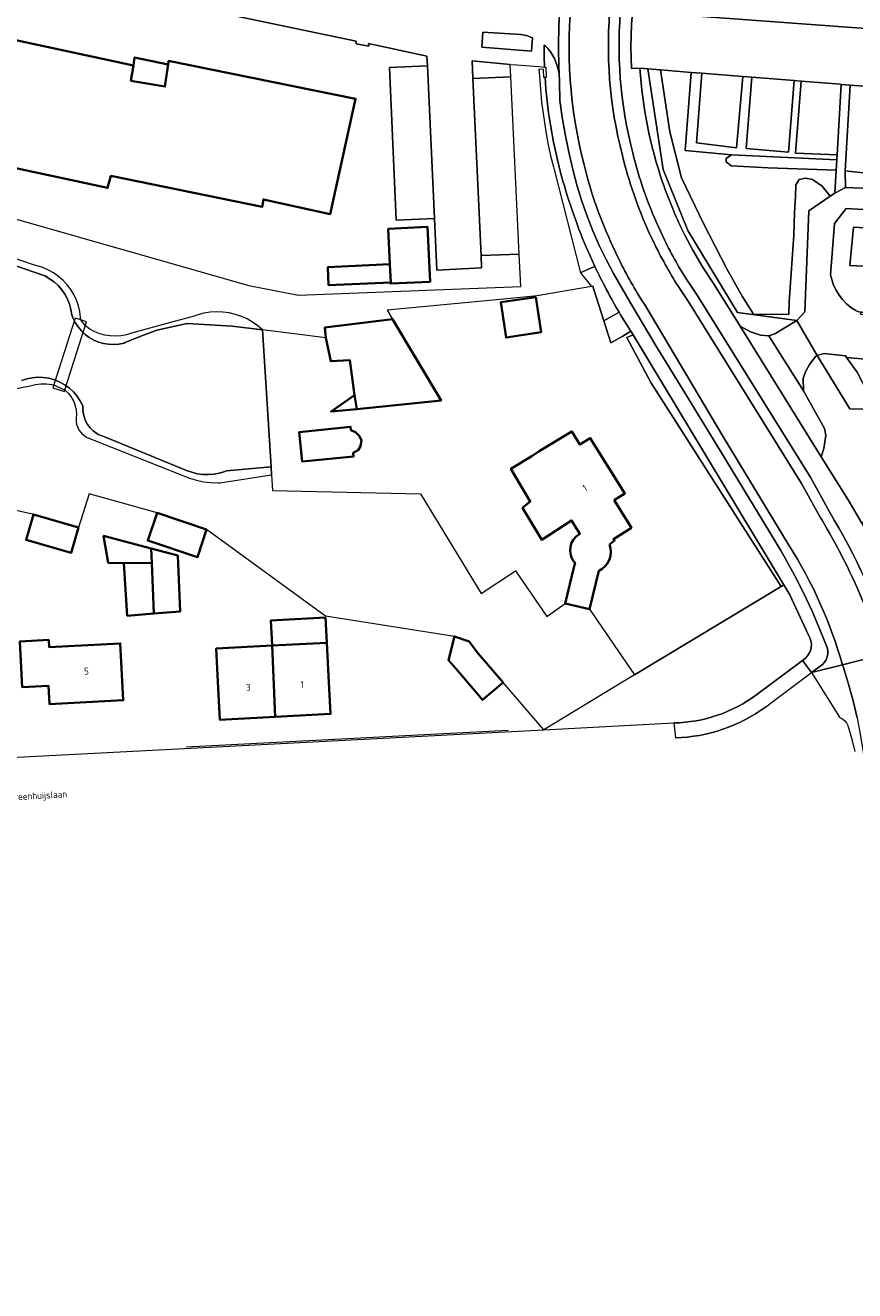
# Model space of a CAD drawing. Header units: metres. Extents: x 178952 to 185583, y 415201 to 419317.
# Tile 21 of 165: x 179635 to 179744, y 418364 to 418530. Entities that reach past the tile are written whole.
import ezdxf
from ezdxf.enums import TextEntityAlignment as Align

# ---------------------------------------------------------------- set-up
doc = ezdxf.new("R2010")
doc.units = ezdxf.units.M
for name, color, linetype, lineweight in [('B-XX-GR-BEPLANTING_CULTUUR_BODEMBEDEKKER-GV', 253, 'Continuous', 18), ('B-XX-GR-BEPLANTING_CULTUUR_BOSPLANTSOEN-GV', 253, 'Continuous', 18), ('B-XX-GR-BOUWLAND_BRAAKLIGGEND-GV', 253, 'Continuous', 13), ('B-XX-GR-HAAG-G', 253, 'GR-HAAG1', 13), ('B-XX-KW-KUNSTWERK-GV', 252, 'Continuous', 18), ('B-XX-OG-BEBOUWING-GV', 252, 'Continuous', 35), ('B-XX-OG-BEBOUWING-T18', 252, 'Continuous', 18), ('B-XX-OG-TERREIN_CULTUURSCHEIDING-GV', 253, 'Continuous', 18), ('B-XX-OG-TOPOGRAFIE-T18', 253, 'Continuous', 18), ('B-XX-OG-WATER-GV', 253, 'Continuous', 18), ('B-XX-OG-WATER_SLOOT-GV', 253, 'Continuous', 18), ('B-XX-OG-WEG-GV', 253, 'Continuous', 18)]:
    doc.layers.add(name, color=color, linetype=linetype, lineweight=lineweight)
doc.styles.add('NLCS-ISO-M-T18', font='NLCS-ISO.ttf', dxfattribs={"height": 1.8})
doc.linetypes.add('GR-HAAG1', pattern='A,6,[176,NLCS.SHX,S=0.125,R=0,X=0,Y=0],-2', length=8)

msp = doc.modelspace()

# ---------------------------------------------------------------- linework, layer by layer
at = {"layer": 'B-XX-GR-BEPLANTING_CULTUUR_BODEMBEDEKKER-GV'}
for points in [[(179693.707, 418522.534), (179698.714, 418522.754), (179698.622, 418524.403), (179693.618, 418524.844)], [(179737.658, 418505.224), (179740.466, 418507.145), (179739.395, 418508.462), (179738.144, 418509.329), (179737.22, 418509.502), (179736.411, 418509.348), (179735.968, 418508.616), (179735.91, 418507.095), (179735.776, 418504.997), (179735.718, 418502.051), (179735.102, 418493.348), (179735.063, 418491.692), (179730.416, 418491.698), (179728.96, 418494.085), (179726.958, 418497.628), (179723.877, 418503.558), (179721.027, 418509.565), (179719.487, 418515.573), (179718.282, 418523.665), (179716.622, 418523.798), (179718.635, 418510.637), (179721.852, 418502.683), (179728.336, 418491.948), (179736.085, 418490.87), (179737.13, 418492.015)], [(179741.325, 418511.888), (179727.535, 418512.569), (179726.842, 418512.068), (179726.842, 418511.645), (179727.497, 418511.144), (179732.349, 418510.875), (179741.244, 418510.554)], [(179747.868, 418509.858), (179742.436, 418510.448), (179742.473, 418508.302), (179747.779, 418508.081)]]:
    msp.add_lwpolyline(points, close=True, dxfattribs=at)
at = {"layer": 'B-XX-GR-BEPLANTING_CULTUUR_BOSPLANTSOEN-GV'}
for points in [[(179748.66, 418479.23), (179746.529, 418479.264), (179743.023, 418479.32), (179738.752, 418486.304), (179738.596, 418486.212), (179737.742, 418485.145), (179737.284, 418484.254), (179736.909, 418483.357), (179736.995, 418481.679), (179739.736, 418476.747), (179739.915, 418475.885), (179739.616, 418474.157), (179739.288, 418473.065), (179742.8, 418467.42), (179744.608, 418464.365), (179746.7, 418466.14), (179748.89, 418469.96), (179749.18, 418473.75)], [(179743.991, 418484.108), (179742.619, 418486.029), (179742.451, 418486.264), (179739.678, 418486.572), (179738.752, 418486.304), (179743.023, 418479.32), (179746.529, 418479.264), (179746.098, 418480.086)]]:
    msp.add_lwpolyline(points, close=True, dxfattribs=at)
at = {"layer": 'B-XX-GR-BOUWLAND_BRAAKLIGGEND-GV'}
for points in [[(179741.244, 418510.554), (179732.349, 418510.875), (179727.497, 418511.144), (179726.842, 418511.645), (179726.842, 418512.068), (179727.535, 418512.569), (179721.498, 418513.116), (179722.266, 418523.347), (179718.282, 418523.665), (179719.487, 418515.573), (179721.027, 418509.565), (179723.877, 418503.558), (179726.958, 418497.628), (179728.96, 418494.085), (179730.416, 418491.698), (179735.063, 418491.692), (179735.102, 418493.348), (179735.718, 418502.051), (179735.776, 418504.997), (179735.91, 418507.095), (179735.968, 418508.616), (179736.411, 418509.348), (179737.22, 418509.502), (179738.144, 418509.329), (179739.395, 418508.462), (179740.466, 418507.145), (179741.075, 418507.562)], [(179757.148, 418502.349), (179743.516, 418503.081), (179743.054, 418498.075), (179756.84, 418497.42)]]:
    msp.add_lwpolyline(points, close=True, dxfattribs=at)
at = {"layer": 'B-XX-GR-HAAG-G'}
msp.add_lwpolyline([(179656.279, 418435.094), (179698.363, 418437.296)], dxfattribs=at)
at = {"layer": 'B-XX-KW-KUNSTWERK-GV'}
msp.add_lwpolyline([(179643.21, 418490.711), (179642.445, 418490.955), (179641.695, 418491.194), (179638.787, 418482.07), (179640.302, 418481.587), (179640.37, 418481.8)], close=True, dxfattribs=at)
at = {"layer": 'B-XX-OG-BEBOUWING-GV'}
for points in [[(179653.867, 418524.391), (179653.445, 418521.485), (179648.991, 418522.245), (179649.317, 418524.254), (179625.409, 418529.416), (179622.204, 418514.432), (179631.276, 418512.477), (179631.059, 418511.446), (179645.943, 418508.242), (179646.383, 418509.812), (179666.157, 418505.741), (179666.32, 418506.718), (179675.065, 418504.818), (179678.379, 418519.91), (179653.934, 418524.851)], [(179653.867, 418524.391), (179649.486, 418525.298), (179649.317, 418524.254), (179648.991, 418522.245), (179653.445, 418521.485)], [(179682.87, 418498.237), (179682.981, 418495.878), (179682.989, 418495.706), (179688.141, 418495.949), (179687.803, 418503.12), (179682.651, 418502.877)], [(179682.981, 418495.878), (179682.87, 418498.237), (179674.741, 418497.854), (179674.853, 418495.495)], [(179701.954, 418493.957), (179697.369, 418493.265), (179698.065, 418488.655), (179702.65, 418489.347)], [(179683.213, 418491.077), (179674.345, 418489.969), (179674.512, 418488.63), (179675.129, 418485.55), (179677.637, 418485.674), (179678.236, 418481.13), (179678.537, 418479.3), (179689.567, 418480.404)], [(179678.236, 418481.13), (179675.191, 418478.965), (179678.537, 418479.3)], [(179679.179, 418475.168), (179678.888, 418475.75), (179678.379, 418476.259), (179677.767, 418476.54), (179677.725, 418476.986), (179671.022, 418476.282), (179671.387, 418472.449), (179678.096, 418473.088), (179678.051, 418473.565), (179678.743, 418473.932), (179679.034, 418474.441)], [(179642.131, 418463.817), (179636.245, 418465.511), (179635.284, 418462.171), (179641.17, 418460.477)], [(179658.901, 418463.53), (179652.425, 418465.7), (179651.211, 418462.078), (179657.687, 418459.908)], [(179651.637, 418461.059), (179645.432, 418462.724), (179646.041, 418459.194), (179648.071, 418459.13), (179651.715, 418459.172)], [(179655.126, 418460.123), (179651.637, 418461.059), (179651.715, 418459.172), (179651.991, 418452.537), (179655.463, 418452.81)], [(179651.715, 418459.172), (179648.071, 418459.13), (179648.519, 418452.263), (179651.991, 418452.537)], [(179674.45, 418452.021), (179667.31, 418451.642), (179667.455, 418448.342), (179674.625, 418448.723)], [(179647.73, 418446.19), (179647.605, 418448.627), (179638.303, 418448.144), (179638.253, 418449.09), (179634.472, 418448.892), (179634.783, 418442.911), (179638.215, 418443.09), (179638.34, 418440.7), (179647.99, 418441.2)], [(179674.86, 418444.4), (179674.625, 418448.723), (179667.455, 418448.342), (179667.864, 418439.014), (179675.12, 418439.4)], [(179694.42, 418447.32), (179693.238, 418448.891), (179691.334, 418449.546), (179690.544, 418446.459), (179691.76, 418445.04), (179695, 418441.24), (179697.67, 418443.52)], [(179667.455, 418448.342), (179660.135, 418447.953), (179660.37, 418443.62), (179660.63, 418438.63), (179667.864, 418439.014)]]:
    msp.add_lwpolyline(points, close=True, dxfattribs=at)
for points in [[(179712.19, 418467.36), (179713.59, 418468.23), (179709.08, 418475.51), (179707.72, 418474.66), (179706.67, 418476.37), (179702.4, 418473.77), (179701.426, 418473.124), (179698.7, 418471.462), (179701.235, 418467.205), (179700.231, 418466.365), (179702.754, 418462.176), (179706.628, 418464.72), (179707.722, 418462.953), (179707.254, 418462.629), (179706.882, 418462.215), (179706.648, 418461.806), (179706.481, 418461.282), (179706.438, 418460.69), (179706.521, 418460.173), (179706.63, 418459.862), (179706.855, 418459.449), (179707.088, 418459.158), (179706.98, 418458.73), (179705.82, 418453.87), (179708.99, 418453.11), (179710.19, 418458.15)], [(179711.58, 418461.597), (179712.26, 418462.08), (179712.11, 418462.27), (179714.47, 418463.77), (179712.19, 418467.36)]]:
    msp.add_lwpolyline(points, dxfattribs=at)
msp.add_arc((179709.103, 418460.592), 2.673, 293.99189, 22.08468, dxfattribs=at)
at = {"layer": 'B-XX-OG-TERREIN_CULTUURSCHEIDING-GV'}
for points in [[(179762.473, 418546.053), (179719.343, 418550.088), (179717.201, 418531.151), (179746.869, 418528.958), (179746.019, 418521.449), (179748.668, 418521.237), (179749.856, 418521.142), (179755.334, 418520.705), (179756.648, 418520.601), (179755.798, 418509.372), (179758.742, 418509.142), (179759.251, 418519.731), (179759.902, 418519.731), (179759.368, 418509.176)], [(179746.869, 418528.958), (179717.201, 418531.151), (179717.16, 418530.784), (179714.605, 418531.108), (179714.487, 418529.672), (179714.392, 418526.629), (179714.457, 418523.857), (179715.58, 418523.881), (179716.622, 418523.798), (179718.282, 418523.665), (179722.266, 418523.347), (179723.693, 418523.233), (179729.057, 418522.804), (179730.218, 418522.711), (179735.751, 418522.269), (179736.688, 418522.194), (179741.779, 418521.788), (179741.886, 418521.779), (179743.073, 418521.684), (179746.019, 418521.449)], [(179653.867, 418524.391), (179653.934, 418524.851), (179678.379, 418519.91), (179675.065, 418504.818), (179666.32, 418506.718), (179666.157, 418505.741), (179646.383, 418509.812), (179645.943, 418508.242), (179631.059, 418511.446), (179631.276, 418512.477), (179622.204, 418514.432), (179625.409, 418529.416), (179649.317, 418524.254), (179648.991, 418522.245), (179653.445, 418521.485)], [(179694.88, 418526.656), (179701.393, 418526.112), (179701.546, 418527.891), (179700.732, 418528.179), (179699.983, 418528.294), (179695.043, 418528.629)], [(179729.057, 418522.804), (179723.693, 418523.233), (179722.978, 418514.116), (179728.199, 418513.497)], [(179735.751, 418522.269), (179730.218, 418522.711), (179729.463, 418513.374), (179735.027, 418512.931)], [(179741.886, 418521.779), (179741.779, 418521.788), (179736.688, 418522.194), (179735.936, 418512.799), (179741.362, 418512.545)], [(179748.668, 418521.237), (179746.019, 418521.449), (179743.073, 418521.684), (179742.436, 418510.448), (179747.868, 418509.858)], [(179746.307, 418496.778), (179758.301, 418496.071), (179758.79, 418504.56), (179742.574, 418505.557), (179741.045, 418503.578), (179740.516, 418496.866), (179740.668, 418496.238), (179740.916, 418495.53), (179741.237, 418494.852), (179741.629, 418494.213), (179742.087, 418493.618), (179742.606, 418493.076), (179743.179, 418492.592), (179743.801, 418492.172), (179743.867, 418492.136), (179744.204, 418492.01), (179744.56, 418491.961), (179744.746, 418491.967), (179745.098, 418492.038), (179745.425, 418492.186), (179745.712, 418492.402), (179745.944, 418492.676), (179746.11, 418492.995)], [(179682.87, 418498.237), (179682.651, 418502.877), (179687.803, 418503.12), (179688.141, 418495.949), (179682.989, 418495.706), (179682.981, 418495.878)], [(179743.054, 418498.075), (179743.516, 418503.081), (179757.148, 418502.349), (179756.84, 418497.42)], [(179714.686, 418489.026), (179713.861, 418488.641), (179717.006, 418482.786), (179734.038, 418456.088), (179734.394, 418456.301)], [(179678.743, 418473.932), (179678.051, 418473.565), (179678.096, 418473.088), (179671.387, 418472.449), (179671.022, 418476.282), (179677.725, 418476.986), (179677.767, 418476.54), (179678.379, 418476.259), (179678.888, 418475.75), (179679.179, 418475.168), (179679.034, 418474.441)], [(179648.519, 418452.263), (179648.071, 418459.13), (179651.715, 418459.172), (179651.637, 418461.059), (179655.126, 418460.123), (179655.463, 418452.81), (179651.991, 418452.537)], [(179638.253, 418449.09), (179638.303, 418448.144), (179647.605, 418448.627), (179647.73, 418446.19), (179647.99, 418441.2), (179638.34, 418440.7), (179638.215, 418443.09), (179634.783, 418442.911), (179634.472, 418448.892)], [(179667.455, 418448.342), (179674.625, 418448.723), (179674.86, 418444.4), (179675.12, 418439.4), (179667.864, 418439.014), (179660.63, 418438.63), (179660.37, 418443.62), (179660.135, 418447.953)]]:
    msp.add_lwpolyline(points, close=True, dxfattribs=at)
for points in [[(179630.475, 418505.13), (179664.416, 418495.461), (179670.931, 418494.187), (179700.013, 418495.326), (179699.793, 418499.572), (179694.798, 418499.37), (179694.876, 418497.766), (179689.006, 418497.471), (179688.71, 418504.232), (179683.711, 418503.999), (179682.803, 418523.98), (179687.796, 418524.213), (179687.724, 418525.482), (179683.678, 418526.351), (179680.097, 418527.11), (179680.1, 418526.768), (179678.475, 418527.102), (179678.451, 418527.449), (179656.525, 418531.999), (179624.496, 418538.629)], [(179702.374, 418523.79), (179702.443, 418522.866), (179702.7, 418519.434), (179703.336, 418515.33), (179703.569, 418513.864), (179703.88, 418512.412), (179704.269, 418510.98), (179704.368, 418510.657), (179707.784, 418497.141), (179708.73, 418497.54), (179709.694, 418497.948), (179709.06, 418499.33), (179708.592, 418500.403)], [(179703.174, 418522.695), (179703.003, 418522.69), (179702.972, 418523.743), (179702.374, 418523.79)], [(179716.622, 418523.798), (179715.58, 418523.881)], [(179721.449, 418502.062), (179722.503, 418500.068), (179723.838, 418497.792), (179725.279, 418495.581), (179728.674, 418490.125), (179730.058, 418489.388), (179731.352, 418488.958), (179732.424, 418488.886), (179733.227, 418489.132), (179736.085, 418490.87), (179728.336, 418491.948), (179721.852, 418502.683), (179718.635, 418510.637), (179716.622, 418523.798)], [(179709.694, 418497.948), (179708.73, 418497.54), (179707.784, 418497.141), (179709.246, 418495.334), (179709.422, 418495.365), (179709.552, 418494.956), (179710.866, 418490.828), (179712.242, 418491.61), (179712.861, 418491.962)], [(179710.19, 418458.15), (179708.99, 418453.11), (179714.861, 418444.505), (179734.038, 418456.088), (179717.006, 418482.786), (179713.861, 418488.641), (179714.686, 418489.026), (179714.376, 418489.503), (179713.337, 418488.817), (179711.785, 418487.944), (179710.866, 418490.828), (179709.552, 418494.956), (179709.422, 418495.365), (179709.246, 418495.334), (179702.157, 418494.098), (179697.31, 418493.641), (179682.516, 418492.247), (179683.213, 418491.077), (179689.567, 418480.404), (179678.537, 418479.3), (179678.236, 418481.13), (179677.637, 418485.674), (179675.129, 418485.55), (179674.512, 418488.63), (179666.232, 418489.656), (179667.338, 418471.744), (179667.404, 418470.685), (179667.53, 418468.639), (179686.892, 418468.219), (179694.796, 418455.161), (179699.287, 418458.131), (179703.384, 418452.134), (179705.82, 418453.87), (179706.98, 418458.73), (179707.088, 418459.158), (179706.855, 418459.449), (179706.63, 418459.862), (179706.521, 418460.173), (179706.438, 418460.69), (179706.481, 418461.282), (179706.648, 418461.806), (179706.882, 418462.215), (179707.254, 418462.629), (179707.722, 418462.953), (179706.628, 418464.72), (179702.754, 418462.176), (179700.231, 418466.365), (179701.235, 418467.205), (179698.7, 418471.462), (179701.426, 418473.124)], [(179701.426, 418473.124), (179702.4, 418473.77), (179706.67, 418476.37), (179707.72, 418474.66), (179709.08, 418475.51), (179713.59, 418468.23), (179712.19, 418467.36), (179714.47, 418463.77), (179712.11, 418462.27), (179712.26, 418462.08), (179711.58, 418461.597)], [(179632.466, 418433.647), (179702.995, 418437.338), (179697.67, 418443.52), (179695, 418441.24), (179691.76, 418445.04), (179690.544, 418446.459), (179691.334, 418449.546), (179674.439, 418452.218), (179658.901, 418463.53), (179657.687, 418459.908), (179651.211, 418462.078), (179652.425, 418465.7), (179643.539, 418468.202), (179642.131, 418463.817), (179636.245, 418465.511), (179610.283, 418471.498)], [(179736.85, 418446.42), (179737.201, 418446.676), (179737.499, 418446.991), (179737.734, 418447.356), (179737.871, 418447.674), (179737.974, 418448.096), (179737.999, 418448.529), (179737.944, 418448.959), (179737.811, 418449.372), (179737.626, 418449.721), (179735.182, 418454.993), (179734.394, 418456.301), (179734.038, 418456.088), (179714.861, 418444.505), (179702.995, 418437.338), (179720.03, 418438.23)], [(179730.858, 418441.929), (179736.85, 418446.42)]]:
    msp.add_lwpolyline(points, dxfattribs=at)
for centre, radius, start, end in [((179772.744, 418527.481), 57.277, 183.60406, 198.82021), ((179771.451, 418527.179), 55.956, 198.95433, 206.67165), ((179719.646, 418457.053), 18.826, 271.16941, 306.55239)]:
    msp.add_arc(centre, radius, start, end, dxfattribs=at)
at = {"layer": 'B-XX-OG-TERREIN_CULTUURSCHEIDING-GV', "extrusion": (0, 0, -1)}
for centre, radius, start, end in [((-179767.483, 418526.777), 64.439, 345.28191, 356.36848), ((-179776.06, 418529.15), 73.337, 336.92171, 345.19063), ((-179776.726, 418529.582), 74.121, 329.49977, 334.73648), ((-179709.103, 418460.592), 2.673, 157.91532, 246.00811)]:
    msp.add_arc(centre, radius, start, end, dxfattribs=at)
at = {"layer": 'B-XX-OG-WATER-GV'}
msp.add_lwpolyline([(179634.726, 418483.036), (179635.4, 418483.252), (179636.093, 418483.391), (179636.798, 418483.451), (179637.505, 418483.431), (179638.205, 418483.331), (179638.89, 418483.153), (179639.121, 418483.074), (179639.77, 418482.794), (179640.384, 418482.442), (179640.954, 418482.024), (179641.474, 418481.544), (179641.936, 418481.008), (179642.335, 418480.424), (179642.665, 418479.799), (179642.718, 418479.68), (179642.72, 418479.12), (179642.751, 418478.835), (179642.873, 418478.289), (179643.072, 418477.766), (179643.342, 418477.276), (179643.68, 418476.83), (179644.078, 418476.436), (179644.528, 418476.103), (179644.731, 418475.982), (179645.445, 418475.691), (179656.278, 418471.276), (179656.963, 418471.02), (179657.671, 418470.842), (179658.395, 418470.741), (179659.125, 418470.72), (179659.853, 418470.78), (179660.57, 418470.918), (179661.268, 418471.134), (179661.504, 418471.226), (179667.338, 418471.744), (179666.232, 418489.656), (179662.234, 418490.152), (179656.341, 418490.491), (179652.384, 418489.611), (179650.301, 418488.838), (179648.248, 418487.99), (179648.1, 418487.926), (179647.437, 418487.796), (179646.763, 418487.745), (179646.088, 418487.774), (179645.421, 418487.882), (179644.771, 418488.069), (179644.148, 418488.33), (179643.56, 418488.664), (179643.016, 418489.065), (179642.523, 418489.527), (179642.088, 418490.044), (179641.717, 418490.609), (179641.415, 418491.213), (179641.358, 418491.352), (179641.253, 418491.638), (179641.142, 418492.344), (179640.952, 418493.032), (179640.687, 418493.696), (179640.349, 418494.325), (179639.944, 418494.913), (179639.475, 418495.452), (179638.948, 418495.935), (179638.371, 418496.356), (179637.751, 418496.71), (179637.611, 418496.777), (179609.194, 418506.567)], dxfattribs=at)
at = {"layer": 'B-XX-OG-WATER_SLOOT-GV'}
for points in [[(179609.194, 418506.567), (179637.611, 418496.777), (179637.751, 418496.71), (179638.371, 418496.356), (179638.948, 418495.935), (179639.475, 418495.452), (179639.944, 418494.913), (179640.349, 418494.325), (179640.687, 418493.696), (179640.952, 418493.032), (179641.142, 418492.344), (179641.253, 418491.638), (179641.358, 418491.352), (179641.415, 418491.213), (179641.717, 418490.609), (179642.088, 418490.044), (179642.523, 418489.527), (179643.016, 418489.065), (179643.56, 418488.664), (179644.148, 418488.33), (179644.771, 418488.069), (179645.421, 418487.882), (179646.088, 418487.774), (179646.763, 418487.745), (179647.437, 418487.796), (179648.1, 418487.926), (179648.248, 418487.99), (179650.301, 418488.838), (179652.384, 418489.611), (179656.341, 418490.491), (179662.234, 418490.152), (179666.232, 418489.656), (179665.602, 418490.197), (179664.924, 418490.675), (179664.202, 418491.085), (179663.445, 418491.423), (179662.658, 418491.688), (179661.85, 418491.875), (179661.027, 418491.984), (179660.198, 418492.013), (179659.37, 418491.962), (179658.55, 418491.831), (179657.747, 418491.622), (179657.285, 418491.464), (179654.168, 418490.616), (179649.087, 418489.233), (179648.411, 418489.023), (179647.717, 418488.891), (179647.012, 418488.838), (179646.305, 418488.865), (179645.606, 418488.971), (179644.924, 418489.156), (179644.266, 418489.416), (179643.643, 418489.749), (179643.038, 418490.169), (179642.445, 418490.955), (179642.424, 418491.291), (179642.317, 418492.066), (179642.132, 418492.826), (179641.87, 418493.563), (179641.534, 418494.27), (179641.128, 418494.938), (179640.656, 418495.562), (179640.122, 418496.134), (179639.533, 418496.649), (179638.895, 418497.101), (179638.213, 418497.486), (179637.496, 418497.799), (179636.751, 418498.037), (179636.26, 418498.149), (179606.738, 418508.238)], [(179618.147, 418478.953), (179635.808, 418482.358), (179636.511, 418482.515), (179637.228, 418482.594), (179637.949, 418482.592), (179638.665, 418482.511), (179638.913, 418482.464), (179640.11, 418481.919), (179640.37, 418481.8), (179640.788, 418481.397), (179641.147, 418480.94), (179641.439, 418480.438), (179641.513, 418480.28), (179641.712, 418479.735), (179641.834, 418479.167), (179641.877, 418478.588), (179641.859, 418478.177), (179641.839, 418477.732), (179641.9, 418477.291), (179642.038, 418476.868), (179642.25, 418476.476), (179642.528, 418476.128), (179642.864, 418475.836), (179643.281, 418475.592), (179655.781, 418470.591), (179656.661, 418470.246), (179657.566, 418469.976), (179658.491, 418469.783), (179659.46, 418469.667), (179660.404, 418469.636), (179660.618, 418469.64), (179667.404, 418470.685), (179667.338, 418471.744), (179661.504, 418471.226), (179661.268, 418471.134), (179660.57, 418470.918), (179659.853, 418470.78), (179659.125, 418470.72), (179658.395, 418470.741), (179657.671, 418470.842), (179656.963, 418471.02), (179656.278, 418471.276), (179645.445, 418475.691), (179644.731, 418475.982), (179644.528, 418476.103), (179644.078, 418476.436), (179643.68, 418476.83), (179643.342, 418477.276), (179643.072, 418477.766), (179642.873, 418478.289), (179642.751, 418478.835), (179642.72, 418479.12), (179642.718, 418479.68), (179642.665, 418479.799), (179642.335, 418480.424), (179641.936, 418481.008), (179641.474, 418481.544), (179640.954, 418482.024), (179640.384, 418482.442), (179639.77, 418482.794), (179639.121, 418483.074), (179638.89, 418483.153), (179638.205, 418483.331), (179637.505, 418483.431), (179636.798, 418483.451), (179636.093, 418483.391), (179635.4, 418483.252), (179634.726, 418483.036)]]:
    msp.add_lwpolyline(points, dxfattribs=at)
at = {"layer": 'B-XX-OG-WEG-GV'}
for points in [[(179706.684, 418533.669), (179714.561, 418611.434), (179713.367, 418611.555), (179705.78, 418539.034), (179705.372, 418535.093), (179705.13, 418532.301), (179704.988, 418529.501), (179704.946, 418526.699)], [(179715.58, 418523.881), (179714.457, 418523.857), (179714.392, 418526.629), (179714.487, 418529.672), (179714.605, 418531.108), (179715.302, 418539.591), (179721.545, 418593.504), (179721.236, 418592.554), (179720.625, 418591.736), (179719.263, 418590.334), (179718.866, 418589.378), (179713.122, 418532.368)], [(179621.029, 418539.323), (179624.496, 418538.629), (179656.525, 418531.999), (179678.451, 418527.449), (179678.475, 418527.102), (179680.1, 418526.768), (179680.097, 418527.11), (179683.678, 418526.351), (179687.724, 418525.482), (179687.796, 418524.213), (179688.71, 418504.232), (179689.006, 418497.471), (179694.876, 418497.766), (179694.798, 418499.37), (179693.707, 418522.534), (179693.618, 418524.844), (179698.622, 418524.403), (179699.491, 418524.327), (179702.35, 418524.102), (179703.103, 418524.043)], [(179703.045, 418526.921), (179703.209, 418526.776), (179703.557, 418526.412), (179703.871, 418526.019), (179704.15, 418525.601), (179704.391, 418525.159), (179704.593, 418524.698), (179704.754, 418524.222), (179704.873, 418523.733), (179705.006, 418523.233), (179704.981, 418523.984), (179704.946, 418526.699), (179704.988, 418529.501), (179705.13, 418532.301)], [(179712.861, 418491.962), (179713.058, 418491.63), (179714.376, 418489.503), (179714.686, 418489.026), (179734.394, 418456.301), (179735.182, 418454.993), (179737.626, 418449.721), (179737.811, 418449.372), (179737.944, 418448.959), (179737.999, 418448.529), (179737.974, 418448.096), (179737.871, 418447.674), (179737.734, 418447.356), (179737.499, 418446.991), (179737.201, 418446.676), (179736.85, 418446.42), (179738.021, 418444.83), (179739.453, 418445.889), (179739.72, 418446.166), (179739.94, 418446.506), (179740.089, 418446.883), (179740.161, 418447.282), (179740.154, 418447.687), (179740.067, 418448.083), (179739.124, 418450.474), (179738.107, 418452.836), (179737.017, 418455.164), (179735.855, 418457.457), (179734.623, 418459.713), (179733.992, 418460.806), (179726.13, 418473.783), (179720.837, 418482.433), (179717.579, 418487.76), (179714.39, 418493.129), (179712.134, 418497.026), (179711.157, 418498.854), (179710.251, 418500.718), (179709.417, 418502.615), (179708.656, 418504.543), (179707.97, 418506.499), (179707.36, 418508.479), (179706.825, 418510.481), (179706.368, 418512.502), (179706.247, 418513.108), (179705.784, 418515.282), (179705.4, 418517.471), (179705.095, 418519.673), (179705.045, 418522.069), (179705.006, 418523.233), (179704.873, 418523.733), (179704.754, 418524.222), (179704.593, 418524.698), (179704.391, 418525.159), (179704.15, 418525.601), (179703.871, 418526.019), (179703.557, 418526.412), (179703.209, 418526.776), (179703.045, 418526.921)], [(179704.946, 418526.699), (179704.981, 418523.984), (179705.006, 418523.233), (179705.045, 418522.069), (179705.095, 418519.673), (179705.4, 418517.471), (179705.784, 418515.282), (179706.247, 418513.108), (179706.368, 418512.502), (179706.825, 418510.481), (179707.36, 418508.479), (179707.97, 418506.499), (179708.656, 418504.543), (179709.417, 418502.615), (179710.251, 418500.718), (179711.157, 418498.854), (179712.134, 418497.026), (179714.39, 418493.129), (179717.579, 418487.76), (179720.837, 418482.433), (179726.13, 418473.783), (179733.992, 418460.806), (179734.623, 418459.713), (179735.855, 418457.457), (179737.017, 418455.164), (179738.107, 418452.836), (179739.124, 418450.474), (179740.067, 418448.083), (179740.154, 418447.687), (179740.161, 418447.282), (179740.089, 418446.883), (179739.94, 418446.506), (179739.72, 418446.166), (179739.453, 418445.889), (179738.021, 418444.83), (179742.068, 418445.85)], [(179703.103, 418524.043), (179703.273, 418524.03), (179703.313, 418522.699), (179703.174, 418522.695)], [(179747.779, 418508.081), (179742.473, 418508.302), (179741.075, 418507.562), (179740.466, 418507.145), (179737.658, 418505.224), (179737.13, 418492.015), (179736.085, 418490.87), (179738.752, 418486.304), (179739.678, 418486.572), (179742.451, 418486.264), (179742.619, 418486.029), (179765.346, 418484.052)], [(179716.712, 418502.548), (179717.527, 418500.819)], [(179717.527, 418500.819), (179716.712, 418502.548)], [(179717.989, 418503.123), (179718.783, 418501.437)], [(179718.783, 418501.437), (179717.989, 418503.123)], [(179728.674, 418490.125), (179725.279, 418495.581), (179723.838, 418497.792), (179722.503, 418500.068), (179721.449, 418502.062)], [(179708.592, 418500.403), (179709.06, 418499.33), (179709.694, 418497.948)], [(179712.858, 418498.845), (179712.044, 418500.574)], [(179712.044, 418500.574), (179712.858, 418498.845)], [(179722.002, 418495.749), (179723.05, 418494.18), (179737.94, 418470.28), (179740.36, 418465.86)], [(179723.05, 418494.18), (179722.002, 418495.749)], [(179720.832, 418494.981), (179721.873, 418493.421), (179736.731, 418469.573), (179739.162, 418465.136)], [(179739.162, 418465.136), (179736.731, 418469.573), (179721.873, 418493.421), (179720.832, 418494.981)], [(179740.36, 418465.86), (179737.94, 418470.28), (179723.05, 418494.18)], [(179735.07, 418461.484), (179726.443, 418475.759), (179716.163, 418493.006)], [(179716.163, 418493.006), (179726.443, 418475.759), (179735.07, 418461.484)], [(179745.608, 418462.539), (179744.608, 418464.365), (179742.8, 418467.42), (179739.288, 418473.065), (179728.674, 418490.125)], [(179747.349, 418447.18), (179742.068, 418445.85), (179742.19, 418445.482), (179742.865, 418443.304), (179743.462, 418441.104), (179743.982, 418438.885), (179744.364, 418436.976), (179744.739, 418434.727), (179745.034, 418432.467), (179745.088, 418431.98), (179745.51, 418427.37), (179748.793, 418363.941)], [(179742.068, 418445.85), (179747.349, 418447.18)], [(179733.318, 418441.299), (179734.537, 418442.214), (179738.021, 418444.83), (179736.85, 418446.42), (179730.858, 418441.929)], [(179743.982, 418438.885), (179743.462, 418441.104), (179742.865, 418443.304), (179742.19, 418445.482), (179742.068, 418445.85), (179738.021, 418444.83), (179741.676, 418438.965), (179741.741, 418438.94), (179742.073, 418438.763), (179742.361, 418438.52), (179742.591, 418438.221), (179742.753, 418437.881), (179743.006, 418437.144), (179743.043, 418437.029), (179743.405, 418435.762), (179743.688, 418434.476)], [(179732, 418440.31), (179733.318, 418441.299)], [(179720.03, 418438.23), (179720.222, 418436.28)]]:
    msp.add_lwpolyline(points, dxfattribs=at)
for points in [[(179694.88, 418526.656), (179695.043, 418528.629), (179699.983, 418528.294), (179700.732, 418528.179), (179701.546, 418527.891), (179701.393, 418526.112)], [(179688.71, 418504.232), (179687.796, 418524.213), (179682.803, 418523.98), (179683.711, 418503.999)], [(179730.218, 418522.711), (179729.057, 418522.804), (179728.199, 418513.497), (179722.978, 418514.116), (179723.693, 418523.233), (179722.266, 418523.347), (179721.498, 418513.116), (179727.535, 418512.569), (179741.325, 418511.888), (179741.362, 418512.545), (179735.936, 418512.799), (179736.688, 418522.194), (179735.751, 418522.269), (179735.027, 418512.931), (179729.463, 418513.374)], [(179693.707, 418522.534), (179694.798, 418499.37), (179699.793, 418499.572), (179698.714, 418522.754)], [(179743.073, 418521.684), (179741.886, 418521.779), (179741.362, 418512.545), (179741.325, 418511.888), (179741.244, 418510.554), (179741.075, 418507.562), (179742.473, 418508.302), (179742.436, 418510.448)], [(179741.045, 418503.578), (179742.574, 418505.557), (179758.79, 418504.56), (179758.301, 418496.071), (179758.028, 418490.72), (179744.422, 418491.685), (179744.56, 418491.961), (179744.204, 418492.01), (179743.867, 418492.136), (179743.801, 418492.172), (179743.179, 418492.592), (179742.606, 418493.076), (179742.087, 418493.618), (179741.629, 418494.213), (179741.237, 418494.852), (179740.916, 418495.53), (179740.668, 418496.238), (179740.516, 418496.866)], [(179713.058, 418491.63), (179712.861, 418491.962), (179712.242, 418491.61), (179710.866, 418490.828), (179711.785, 418487.944), (179713.337, 418488.817), (179714.376, 418489.503)], [(179732.424, 418488.886), (179731.352, 418488.958), (179730.058, 418489.388), (179728.674, 418490.125), (179739.288, 418473.065), (179739.616, 418474.157), (179739.915, 418475.885), (179739.736, 418476.747), (179736.995, 418481.679)], [(179738.752, 418486.304), (179736.085, 418490.87), (179733.227, 418489.132), (179732.424, 418488.886), (179736.995, 418481.679), (179736.909, 418483.357), (179737.284, 418484.254), (179737.742, 418485.145), (179738.596, 418486.212)], [(179765.346, 418484.052), (179742.619, 418486.029), (179743.991, 418484.108), (179746.098, 418480.086), (179764.984, 418478.978)]]:
    msp.add_lwpolyline(points, close=True, dxfattribs=at)
at = {"layer": 'B-XX-OG-WEG-GV', "extrusion": (0, 0, -1)}
for centre, radius, start, end in [((-179769.168, 418526.824), 62.858, 345.65124, 6.25198), ((-179768.486, 418526.843), 57.039, 345.42766, 5.69875), ((-179768.486, 418526.842), 55.639, 345.41874, 5.69951), ((-179769.429, 418526.806), 66.384, 358.11038, 0.09928), ((-179744.336, 418525.911), 41.276, 357.40638, 358.20376), ((-179772.744, 418527.481), 57.277, 341.17979, 356.39594), ((-179769.573, 418526.345), 57.97, 335.76362, 346.17451), ((-179769.571, 418526.349), 56.57, 335.75907, 346.17881), ((-179762.055, 418524.258), 55.336, 334.65897, 346.39975), ((-179771.451, 418527.179), 55.956, 333.32835, 341.04567), ((-179769.066, 418526.141), 57.423, 327.13625, 333.83374), ((-179769.292, 418526.267), 56.282, 327.1647, 333.82181), ((-179764.987, 418524.497), 58.099, 327.179, 333.79941), ((-179665.996, 418420.932), 86.883, 148.86133, 162.17827), ((-179665.884, 418420.869), 85.611, 148.86381, 153.75116), ((-179684.303, 418429.377), 60.068, 147.68901, 164.08306), ((-179665.664, 418420.798), 85.839, 153.77376, 162.10103), ((-179719.646, 418457.053), 18.826, 233.44761, 268.83059), ((-179719.643, 418457.197), 20.925, 233.80629, 268.41558)]:
    msp.add_arc(centre, radius, start, end, dxfattribs=at)
at = {"layer": 'B-XX-OG-WEG-GV'}
for centre, radius, start, end in [((179769.168, 418526.824), 62.858, 173.74802, 194.34876), ((179768.486, 418526.843), 57.039, 174.30125, 194.57234), ((179768.486, 418526.842), 55.639, 174.30049, 194.58126), ((179769.429, 418526.806), 66.384, 179.90072, 181.88962), ((179744.336, 418525.911), 41.276, 181.79624, 182.59362), ((179767.483, 418526.777), 64.439, 183.63152, 194.71809), ((179769.573, 418526.345), 57.97, 193.82549, 204.23638), ((179769.571, 418526.349), 56.57, 193.82119, 204.24093), ((179776.06, 418529.15), 73.337, 194.80937, 203.07829), ((179762.055, 418524.258), 55.336, 193.60025, 205.34103), ((179769.066, 418526.141), 57.423, 206.16626, 212.86375), ((179769.292, 418526.267), 56.282, 206.17819, 212.8353), ((179764.987, 418524.497), 58.099, 206.20059, 212.821), ((179776.726, 418529.582), 74.121, 205.26352, 210.50023), ((179665.996, 418420.932), 86.883, 17.82173, 31.13867), ((179665.884, 418420.869), 85.611, 26.24884, 31.13619), ((179684.303, 418429.377), 60.068, 15.91694, 32.31099), ((179665.664, 418420.798), 85.839, 17.89897, 26.22624), ((179719.643, 418457.197), 20.925, 271.58442, 306.19371)]:
    msp.add_arc(centre, radius, start, end, dxfattribs=at)

# ---------------------------------------------------------------- texts
at = {"layer": 'B-XX-OG-BEBOUWING-T18', "style": 'NLCS-ISO-M-T18'}
for s, rotation, p in [('1', 31.8, (179708.369, 418468.968)), ('5', 3, (179643.178, 418445.006)), ('3', 3, (179664.364, 418442.884)), ('1', 3, (179671.41, 418443.259))]:
    msp.add_text(s, height=0.9, rotation=rotation, dxfattribs=at).set_placement(p, align=Align.MIDDLE_CENTER)
at = {"layer": 'B-XX-OG-TOPOGRAFIE-T18', "style": 'NLCS-ISO-M-T18'}
msp.add_text('van Steenhuijslaan', height=0.9, rotation=3.3, dxfattribs=at).set_placement((179635.703, 418428.662), align=Align.MIDDLE_CENTER)

doc.saveas('drawing.dxf')
